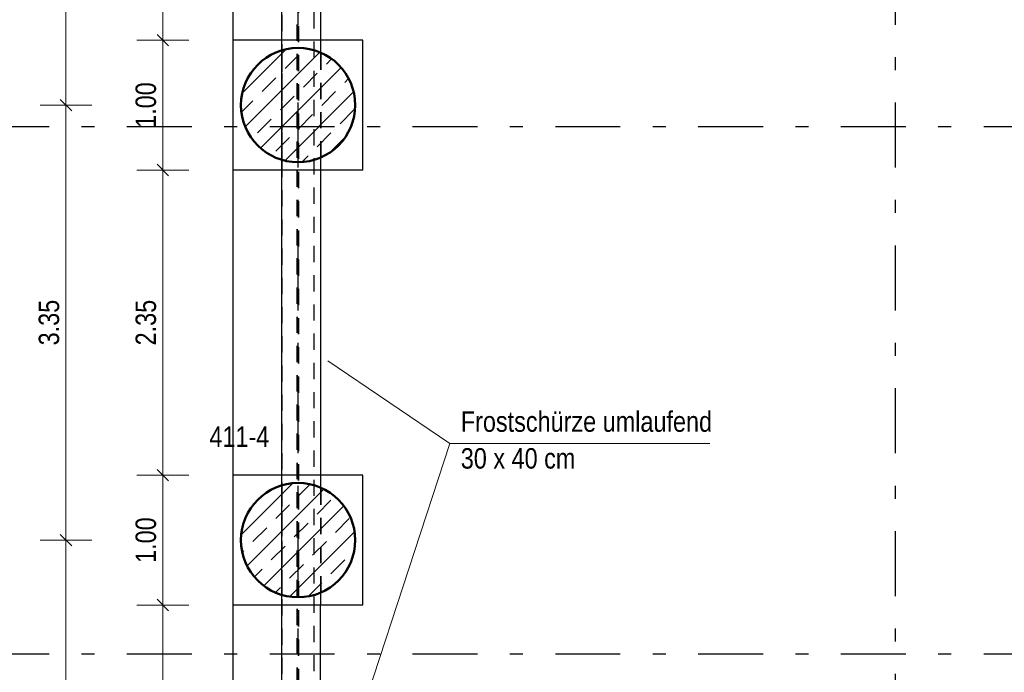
# Model space of a CAD drawing. Header units: millimetres. Extents: x -50 to 85, y 0 to 206.
# Tile 105 of 152: x 31.54 to 39.13, y 27.53 to 32.55. Entities that reach past the tile are written whole.
import ezdxf

# ---------------------------------------------------------------- set-up
doc = ezdxf.new("R2010")
doc.units = ezdxf.units.MM
doc.linetypes.add('DASHDOTX2', pattern=[2, 1, -0.5, 0, -0.5])
doc.linetypes.add('HIDDEN', pattern=[0.375, 0.25, -0.125])
for name, color, linetype, lineweight in [('Achsen', 7, 'Continuous', 20), ('Schraffuren', 7, 'Continuous', 20), ('Verdeckte Kanten', 7, 'Continuous', 20)]:
    doc.layers.add(name, color=color, linetype=linetype, lineweight=lineweight)
doc.styles.add('Arial Narrow', font='ARIALN.TTF')
doc.dimstyles.new('Arch_Strakon_dimstyle', dxfattribs={"dimtxt": 15.75, "dimasz": 1, "dimexe": 1.25, "dimexo": 0.0625, "dimgap": 1, "dimtad": 0, "dimdec": 5, "dimzin": 12, "dimdsep": 46, "dimtxsty": 'Arial Narrow', "dimblk": 'Arrowhead_Tick', "dimsah": 1, "dimcen": 0, "dimse1": 1, "dimse2": 1, "dimclrd": 6, "dimclrt": 2, "dimazin": 0, "dimtfac": 1, "dimtdec": 4, "dimtmove": 0, "dimatfit": 3, "dimldrblk": 'NONE', "dimfxl": 1, "dimtvp": 1, "dimtolj": 1, "dimtzin": 0, "dimlwd": 13, "dimarcsym": 2})
pattern_1 = [(45, (0, 0), (-0.14142136, 0.14142136), [0.15, -0.1]), (45, (-0.07071, 0.07071), (-0.14142136, 0.14142136), [])]

# ---------------------------------------------------------------- blocks, each defined once
blk = doc.blocks.new('Arrowhead_Tick')
at = {"color": 0, "linetype": 'Continuous', "lineweight": -2}
for p, q in [((0, 20), (0, -10)), ((-1, 0), (0, 0)), ((10, 0), (0, 0))]:
    blk.add_line(p, q, dxfattribs=at)
at = {"color": 2, "linetype": 'Continuous', "lineweight": 35}
blk.add_line((4.42, 4.42), (-4.42, -4.42), dxfattribs=at)
blk = doc.blocks.new('*D607')
at = {"color": 6, "linetype": 'Continuous', "lineweight": 13}
blk.add_line((31.9, 25.053), (31.9, 28.533), dxfattribs=at)
at = {"layer": 'Defpoints', "color": 0}
for p in [(31.9, 28.543), (33.2479, 28.543), (33.2479, 25.043)]:
    blk.add_point(p, dxfattribs=at)
at = {"color": 6, "lineweight": 13, "xscale": 0.01, "yscale": 0.01, "zscale": 0.01}
for p, rotation in [((31.9, 28.543), 90), ((31.9, 25.043), 270)]:
    blk.add_blockref('Arrowhead_Tick', p, dxfattribs=dict(at, rotation=rotation))
at = {"color": 2, "lineweight": 35, "insert": (31.7696, 26.793), "char_height": 0.1575, "attachment_point": 5, "rotation": 90, "style": 'Arial Narrow'}
blk.add_mtext('\\A1;3.50', dxfattribs=at)
blk = doc.blocks.new('_None')
blk = doc.blocks.new('*D608')
at = {"color": 6, "linetype": 'Continuous', "lineweight": 13}
blk.add_line((31.9, 28.553), (31.9, 31.883), dxfattribs=at)
at = {"layer": 'Defpoints', "color": 0}
for p in [(31.9, 31.893), (33.2479, 31.893), (33.2479, 28.543)]:
    blk.add_point(p, dxfattribs=at)
at = {"color": 6, "lineweight": 13, "xscale": 0.01, "yscale": 0.01, "zscale": 0.01}
for p, rotation in [((31.9, 31.893), 90), ((31.9, 28.543), 270)]:
    blk.add_blockref('Arrowhead_Tick', p, dxfattribs=dict(at, rotation=rotation))
at = {"color": 2, "lineweight": 35, "insert": (31.7696, 30.218), "char_height": 0.1575, "attachment_point": 5, "rotation": 90, "style": 'Arial Narrow'}
blk.add_mtext('\\A1;3.35', dxfattribs=at)
blk = doc.blocks.new('*D609')
at = {"color": 6, "linetype": 'Continuous', "lineweight": 13}
blk.add_line((31.9, 31.903), (31.9, 35.233), dxfattribs=at)
at = {"layer": 'Defpoints', "color": 0}
for p in [(31.9, 35.243), (33.2479, 35.243), (33.2479, 31.893)]:
    blk.add_point(p, dxfattribs=at)
at = {"color": 6, "lineweight": 13, "xscale": 0.01, "yscale": 0.01, "zscale": 0.01}
for p, rotation in [((31.9, 35.243), 90), ((31.9, 31.893), 270)]:
    blk.add_blockref('Arrowhead_Tick', p, dxfattribs=dict(at, rotation=rotation))
at = {"color": 2, "lineweight": 35, "insert": (31.7696, 33.568), "char_height": 0.1575, "attachment_point": 5, "rotation": 90, "style": 'Arial Narrow'}
blk.add_mtext('\\A1;3.35', dxfattribs=at)
blk = doc.blocks.new('*D612')
at = {"color": 6, "linetype": 'Continuous', "lineweight": 13}
blk.add_line((32.6463, 25.553), (32.6463, 28.033), dxfattribs=at)
at = {"layer": 'Defpoints', "color": 0}
for p in [(32.6463, 28.043), (33.1872, 28.043), (33.1872, 25.543)]:
    blk.add_point(p, dxfattribs=at)
at = {"color": 6, "lineweight": 13, "xscale": 0.01, "yscale": 0.01, "zscale": 0.01}
for p, rotation in [((32.6463, 28.043), 90), ((32.6463, 25.543), 270)]:
    blk.add_blockref('Arrowhead_Tick', p, dxfattribs=dict(at, rotation=rotation))
at = {"color": 2, "lineweight": 35, "insert": (32.5159, 26.793), "char_height": 0.1575, "attachment_point": 5, "rotation": 90, "style": 'Arial Narrow'}
blk.add_mtext('\\A1;2.50', dxfattribs=at)
blk = doc.blocks.new('*D613')
at = {"color": 6, "linetype": 'Continuous', "lineweight": 13}
blk.add_line((32.6463, 28.053), (32.6463, 29.033), dxfattribs=at)
at = {"layer": 'Defpoints', "color": 0}
for p in [(32.6463, 29.043), (33.1872, 29.043), (33.1872, 28.043)]:
    blk.add_point(p, dxfattribs=at)
at = {"color": 6, "lineweight": 13, "xscale": 0.01, "yscale": 0.01, "zscale": 0.01}
for p, rotation in [((32.6463, 29.043), 90), ((32.6463, 28.043), 270)]:
    blk.add_blockref('Arrowhead_Tick', p, dxfattribs=dict(at, rotation=rotation))
at = {"color": 2, "lineweight": 35, "insert": (32.5159, 28.543), "char_height": 0.1575, "attachment_point": 5, "rotation": 90, "style": 'Arial Narrow'}
blk.add_mtext('\\A1;1.00', dxfattribs=at)
blk = doc.blocks.new('*D614')
at = {"color": 6, "linetype": 'Continuous', "lineweight": 13}
blk.add_line((32.6463, 29.053), (32.6463, 31.383), dxfattribs=at)
at = {"layer": 'Defpoints', "color": 0}
for p in [(32.6463, 31.393), (33.1872, 31.393), (33.1872, 29.043)]:
    blk.add_point(p, dxfattribs=at)
at = {"color": 6, "lineweight": 13, "xscale": 0.01, "yscale": 0.01, "zscale": 0.01}
for p, rotation in [((32.6463, 31.393), 90), ((32.6463, 29.043), 270)]:
    blk.add_blockref('Arrowhead_Tick', p, dxfattribs=dict(at, rotation=rotation))
at = {"color": 2, "lineweight": 35, "insert": (32.5159, 30.218), "char_height": 0.1575, "attachment_point": 5, "rotation": 90, "style": 'Arial Narrow'}
blk.add_mtext('\\A1;2.35', dxfattribs=at)
blk = doc.blocks.new('*D615')
at = {"color": 6, "linetype": 'Continuous', "lineweight": 13}
blk.add_line((32.6463, 31.403), (32.6463, 32.383), dxfattribs=at)
at = {"layer": 'Defpoints', "color": 0}
for p in [(32.6463, 32.393), (33.1872, 32.393), (33.1872, 31.393)]:
    blk.add_point(p, dxfattribs=at)
at = {"color": 6, "lineweight": 13, "xscale": 0.01, "yscale": 0.01, "zscale": 0.01}
for p, rotation in [((32.6463, 32.393), 90), ((32.6463, 31.393), 270)]:
    blk.add_blockref('Arrowhead_Tick', p, dxfattribs=dict(at, rotation=rotation))
at = {"color": 2, "lineweight": 35, "insert": (32.5159, 31.893), "char_height": 0.1575, "attachment_point": 5, "rotation": 90, "style": 'Arial Narrow'}
blk.add_mtext('\\A1;1.00', dxfattribs=at)
blk = doc.blocks.new('*D616')
at = {"color": 6, "linetype": 'Continuous', "lineweight": 13}
blk.add_line((32.6463, 32.403), (32.6463, 34.733), dxfattribs=at)
at = {"layer": 'Defpoints', "color": 0}
for p in [(32.6463, 34.743), (33.1872, 34.743), (33.1872, 32.393)]:
    blk.add_point(p, dxfattribs=at)
at = {"color": 6, "lineweight": 13, "xscale": 0.01, "yscale": 0.01, "zscale": 0.01}
for p, rotation in [((32.6463, 34.743), 90), ((32.6463, 32.393), 270)]:
    blk.add_blockref('Arrowhead_Tick', p, dxfattribs=dict(at, rotation=rotation))
at = {"color": 2, "lineweight": 35, "insert": (32.5159, 33.568), "char_height": 0.1575, "attachment_point": 5, "rotation": 90, "style": 'Arial Narrow'}
blk.add_mtext('\\A1;2.35', dxfattribs=at)

msp = doc.modelspace()

# ---------------------------------------------------------------- hatches: boundary and pattern name
at = {"layer": 'Schraffuren', "lineweight": 13}
h = msp.add_hatch(dxfattribs=at)
h.set_pattern_fill('bB', color=6, scale=0.01, angle=45, style=0, pattern_type=2)
h.set_pattern_definition(pattern_1)
h.paths.add_polyline_path([(34.1279379, 31.8929653), (34.1278979, 31.8988978), (34.127778, 31.9048291), (34.127578, 31.9107583), (34.1272982, 31.9166843), (34.1269384, 31.922606), (34.1264989, 31.9285222), (34.1259796, 31.934432), (34.1253807, 31.9403343), (34.1247023, 31.946228), (34.1239444, 31.9521119), (34.1231073, 31.9579852), (34.1221911, 31.9638466), (34.121196, 31.9696951), (34.1201221, 31.9755296), (34.1189696, 31.9813492), (34.1177387, 31.9871527), (34.1164298, 31.9929391), (34.1150429, 31.9987072), (34.1135784, 32.0044562), (34.1120365, 32.0101849), (34.1104175, 32.0158923), (34.1087217, 32.0215773), (34.1069494, 32.027239), (34.1051009, 32.0328763), (34.1031766, 32.0384881), (34.1011768, 32.0440734), (34.0991018, 32.0496313), (34.0969522, 32.0551607), (34.0947281, 32.0606607), (34.0924302, 32.0661301), (34.0900586, 32.0715681), (34.087614, 32.0769735), (34.0850967, 32.0823456), (34.0825073, 32.0876832), (34.079846, 32.0929854), (34.0771136, 32.0982512), (34.0743104, 32.1034798), (34.0714369, 32.10867), (34.0684938, 32.1138211), (34.0654814, 32.118932), (34.0624004, 32.1240018), (34.0592514, 32.1290296), (34.0560348, 32.1340145), (34.0527513, 32.1389555), (34.0494015, 32.1438519), (34.045986, 32.1487026), (34.0425054, 32.1535069), (34.0389603, 32.1582638), (34.0353515, 32.1629724), (34.0316794, 32.167632), (34.0279449, 32.1722416), (34.0241486, 32.1768005), (34.0202911, 32.1813078), (34.0163732, 32.1857626), (34.0123956, 32.1901643), (34.0083591, 32.1945118), (34.0042642, 32.1988046), (34.0001119, 32.2030418), (33.9959028, 32.2072226), (33.9916377, 32.2113463), (33.9873175, 32.215412), (33.9829428, 32.2194192), (33.9785144, 32.223367), (33.9740333, 32.2272548), (33.9695001, 32.2310818), (33.9649157, 32.2348473), (33.960281, 32.2385507), (33.9555968, 32.2421912), (33.9508639, 32.2457683), (33.9460833, 32.2492812), (33.9412556, 32.2527293), (33.936382, 32.2561121), (33.9314632, 32.2594288), (33.9265001, 32.2626789), (33.9214936, 32.2658618), (33.9164447, 32.2689768), (33.9113542, 32.2720236), (33.9062231, 32.2750014), (33.9010524, 32.2779098), (33.8958428, 32.2807482), (33.8905955, 32.2835161), (33.8853114, 32.286213), (33.8799914, 32.2888384), (33.8746364, 32.2913918), (33.8692475, 32.2938728), (33.8638257, 32.2962809), (33.8583719, 32.2986157), (33.8528871, 32.3008768), (33.8473723, 32.3030637), (33.8418285, 32.3051761), (33.8362567, 32.3072135), (33.830658, 32.3091756), (33.8250334, 32.311062), (33.8193838, 32.3128724), (33.8137103, 32.3146065), (33.808014, 32.316264), (33.8022958, 32.3178445), (33.7965568, 32.3193477), (33.7907981, 32.3207734), (33.7850207, 32.3221214), (33.7792256, 32.3233913), (33.773414, 32.324583), (33.7675868, 32.3256962), (33.7617451, 32.3267308), (33.75589, 32.3276865), (33.7500226, 32.3285632), (33.7441438, 32.3293607), (33.7382549, 32.3300788), (33.7323568, 32.3307175), (33.7264506, 32.3312766), (33.7205375, 32.331756), (33.7146184, 32.3321557), (33.7086944, 32.3324755), (33.7027667, 32.3327154), (33.6968363, 32.3328753), (33.6909042, 32.3329553), (33.6849716, 32.3329553), (33.6790396, 32.3328753), (33.6731092, 32.3327154), (33.6671815, 32.3324755), (33.6612575, 32.3321557), (33.6553384, 32.331756), (33.6494252, 32.3312766), (33.6435191, 32.3307175), (33.637621, 32.3300788), (33.631732, 32.3293607), (33.6258533, 32.3285632), (33.6199858, 32.3276865), (33.6141308, 32.3267308), (33.6082891, 32.3256962), (33.6024619, 32.324583), (33.5966502, 32.3233913), (33.5908552, 32.3221214), (33.5850778, 32.3207734), (33.5793191, 32.3193477), (33.5735801, 32.3178445), (33.5678619, 32.316264), (33.5621656, 32.3146065), (33.5564921, 32.3128724), (33.5508425, 32.311062), (33.5452178, 32.3091756), (33.5396191, 32.3072135), (33.5340474, 32.3051761), (33.5285036, 32.3030637), (33.5229888, 32.3008768), (33.517504, 32.2986157), (33.5120502, 32.2962809), (33.5066283, 32.2938728), (33.5012394, 32.2913918), (33.4958845, 32.2888384), (33.4905645, 32.286213), (33.4852803, 32.2835161), (33.480033, 32.2807482), (33.4748235, 32.2779098), (33.4696527, 32.2750014), (33.4645217, 32.2720236), (33.4594312, 32.2689768), (33.4543823, 32.2658618), (33.4493758, 32.2626789), (33.4444127, 32.2594288), (33.4394939, 32.2561121), (33.4346202, 32.2527293), (33.4297926, 32.2492812), (33.4250119, 32.2457683), (33.4202791, 32.2421912), (33.4155948, 32.2385507), (33.4109601, 32.2348473), (33.4063758, 32.2310818), (33.4018426, 32.2272548), (33.3973614, 32.223367), (33.3929331, 32.2194192), (33.3885584, 32.215412), (33.3842381, 32.2113463), (33.3799731, 32.2072226), (33.375764, 32.2030418), (33.3716116, 32.1988046), (33.3675168, 32.1945118), (33.3634802, 32.1901643), (33.3595027, 32.1857626), (33.3555848, 32.1813078), (33.3517273, 32.1768005), (33.347931, 32.1722416), (33.3441964, 32.167632), (33.3405244, 32.1629724), (33.3369155, 32.1582638), (33.3333705, 32.1535069), (33.3298899, 32.1487026), (33.3264743, 32.1438519), (33.3231245, 32.1389555), (33.3198411, 32.1340145), (33.3166245, 32.1290296), (33.3134754, 32.1240018), (33.3103945, 32.118932), (33.3073821, 32.1138211), (33.3044389, 32.10867), (33.3015655, 32.1034798), (33.2987623, 32.0982512), (33.2960298, 32.0929854), (33.2933686, 32.0876832), (33.2907791, 32.0823456), (33.2882618, 32.0769735), (33.2858172, 32.0715681), (33.2834457, 32.0661301), (33.2811477, 32.0606607), (33.2789237, 32.0551607), (33.276774, 32.0496313), (33.2746991, 32.0440734), (33.2726993, 32.0384881), (33.270775, 32.0328763), (33.2689265, 32.027239), (33.2671542, 32.0215773), (33.2654584, 32.0158923), (33.2638394, 32.0101849), (33.2622975, 32.0044562), (33.260833, 31.9987072), (33.2594461, 31.9929391), (33.2581371, 31.9871527), (33.2569063, 31.9813492), (33.2557538, 31.9755296), (33.2546799, 31.9696951), (33.2536847, 31.9638466), (33.2527685, 31.9579852), (33.2519314, 31.9521119), (33.2511736, 31.946228), (33.2504952, 31.9403343), (33.2498963, 31.934432), (33.249377, 31.9285222), (33.2489374, 31.922606), (33.2485777, 31.9166843), (33.2482978, 31.9107583), (33.2480979, 31.9048291), (33.2479779, 31.8988978), (33.2479379, 31.8929653), (33.2479779, 31.8870329), (33.2480979, 31.8811015), (33.2482978, 31.8751723), (33.2485777, 31.8692463), (33.2489374, 31.8633247), (33.249377, 31.8574084), (33.2498963, 31.8514986), (33.2504952, 31.8455963), (33.2511736, 31.8397027), (33.2519314, 31.8338187), (33.2527685, 31.8279455), (33.2536847, 31.8220841), (33.2546799, 31.8162356), (33.2557538, 31.810401), (33.2569063, 31.8045814), (33.2581371, 31.7987779), (33.2594461, 31.7929916), (33.260833, 31.7872234), (33.2622975, 31.7814744), (33.2638394, 31.7757457), (33.2654584, 31.7700383), (33.2671542, 31.7643533), (33.2689265, 31.7586916), (33.270775, 31.7530544), (33.2726993, 31.7474426), (33.2746991, 31.7418572), (33.276774, 31.7362993), (33.2789237, 31.7307699), (33.2811477, 31.72527), (33.2834457, 31.7198005), (33.2858172, 31.7143626), (33.2882618, 31.7089571), (33.2907791, 31.7035851), (33.2933686, 31.6982475), (33.2960298, 31.6929452), (33.2987623, 31.6876794), (33.3015655, 31.6824509), (33.3044389, 31.6772606), (33.3073821, 31.6721096), (33.3103945, 31.6669987), (33.3134754, 31.6619289), (33.3166245, 31.6569011), (33.3198411, 31.6519162), (33.3231245, 31.6469751), (33.3264743, 31.6420787), (33.3298899, 31.637228), (33.3333705, 31.6324237), (33.3369155, 31.6276669), (33.3405244, 31.6229582), (33.3441964, 31.6182986), (33.347931, 31.613689), (33.3517273, 31.6091301), (33.3555848, 31.6046228), (33.3595027, 31.600168), (33.3634802, 31.5957664), (33.3675168, 31.5914188), (33.3716116, 31.587126), (33.375764, 31.5828888), (33.3799731, 31.578708), (33.3842381, 31.5745844), (33.3885584, 31.5705186), (33.3929331, 31.5665114), (33.3973614, 31.5625636), (33.4018426, 31.5586758), (33.4063758, 31.5548488), (33.4109601, 31.5510833), (33.4155948, 31.54738), (33.4202791, 31.5437394), (33.4250119, 31.5401624), (33.4297926, 31.5366495), (33.4346202, 31.5332013), (33.4394939, 31.5298186), (33.4444127, 31.5265019), (33.4493758, 31.5232518), (33.4543823, 31.5200689), (33.4594312, 31.5169538), (33.4645217, 31.513907), (33.4696527, 31.5109292), (33.4748235, 31.5080208), (33.480033, 31.5051825), (33.4852803, 31.5024146), (33.4905645, 31.4997177), (33.4958845, 31.4970923), (33.5012394, 31.4945388), (33.5066283, 31.4920578), (33.5120502, 31.4896497), (33.517504, 31.4873149), (33.5229888, 31.4850538), (33.5285036, 31.4828669), (33.5340474, 31.4807546), (33.5396191, 31.4787172), (33.5452178, 31.4767551), (33.5508425, 31.4748686), (33.5564921, 31.4730582), (33.5621656, 31.4713241), (33.5678619, 31.4696667), (33.5735801, 31.4680862), (33.5793191, 31.4665829), (33.5850778, 31.4651572), (33.5908552, 31.4638092), (33.5966502, 31.4625393), (33.6024619, 31.4613476), (33.6082891, 31.4602344), (33.6141308, 31.4591998), (33.6199858, 31.4582441), (33.6258533, 31.4573675), (33.631732, 31.45657), (33.637621, 31.4558518), (33.6435191, 31.4552131), (33.6494252, 31.454654), (33.6553384, 31.4541746), (33.6612575, 31.453775), (33.6671815, 31.4534552), (33.6731092, 31.4532153), (33.6790396, 31.4530553), (33.6849716, 31.4529753), (33.6909042, 31.4529753), (33.6968363, 31.4530553), (33.7027667, 31.4532153), (33.7086944, 31.4534552), (33.7146184, 31.453775), (33.7205375, 31.4541746), (33.7264506, 31.454654), (33.7323568, 31.4552131), (33.7382549, 31.4558518), (33.7441438, 31.45657), (33.7500226, 31.4573675), (33.75589, 31.4582441), (33.7617451, 31.4591998), (33.7675868, 31.4602344), (33.773414, 31.4613476), (33.7792256, 31.4625393), (33.7850207, 31.4638092), (33.7907981, 31.4651572), (33.7965568, 31.4665829), (33.8022958, 31.4680862), (33.808014, 31.4696667), (33.8137103, 31.4713241), (33.8193838, 31.4730582), (33.8250334, 31.4748686), (33.830658, 31.4767551), (33.8362567, 31.4787172), (33.8418285, 31.4807546), (33.8473723, 31.4828669), (33.8528871, 31.4850538), (33.8583719, 31.4873149), (33.8638257, 31.4896497), (33.8692475, 31.4920578), (33.8746364, 31.4945388), (33.8799914, 31.4970923), (33.8853114, 31.4997177), (33.8905955, 31.5024146), (33.8958428, 31.5051825), (33.9010524, 31.5080208), (33.9062231, 31.5109292), (33.9113542, 31.513907), (33.9164447, 31.5169538), (33.9214936, 31.5200689), (33.9265001, 31.5232518), (33.9314632, 31.5265019), (33.936382, 31.5298186), (33.9412556, 31.5332013), (33.9460833, 31.5366495), (33.9508639, 31.5401624), (33.9555968, 31.5437394), (33.960281, 31.54738), (33.9649157, 31.5510833), (33.9695001, 31.5548488), (33.9740333, 31.5586758), (33.9785144, 31.5625636), (33.9829428, 31.5665114), (33.9873175, 31.5705186), (33.9916377, 31.5745844), (33.9959028, 31.578708), (34.0001119, 31.5828888), (34.0042642, 31.587126), (34.0083591, 31.5914188), (34.0123956, 31.5957664), (34.0163732, 31.600168), (34.0202911, 31.6046228), (34.0241486, 31.6091301), (34.0279449, 31.613689), (34.0316794, 31.6182986), (34.0353515, 31.6229582), (34.0389603, 31.6276669), (34.0425054, 31.6324237), (34.045986, 31.637228), (34.0494015, 31.6420787), (34.0527513, 31.6469751), (34.0560348, 31.6519162), (34.0592514, 31.6569011), (34.0624004, 31.6619289), (34.0654814, 31.6669987), (34.0684938, 31.6721096), (34.0714369, 31.6772606), (34.0743104, 31.6824509), (34.0771136, 31.6876794), (34.079846, 31.6929452), (34.0825073, 31.6982475), (34.0850967, 31.7035851), (34.087614, 31.7089571), (34.0900586, 31.7143626), (34.0924302, 31.7198005), (34.0947281, 31.72527), (34.0969522, 31.7307699), (34.0991018, 31.7362993), (34.1011768, 31.7418572), (34.1031766, 31.7474426), (34.1051009, 31.7530544), (34.1069494, 31.7586916), (34.1087217, 31.7643533), (34.1104175, 31.7700383), (34.1120365, 31.7757457), (34.1135784, 31.7814744), (34.1150429, 31.7872234), (34.1164298, 31.7929916), (34.1177387, 31.7987779), (34.1189696, 31.8045814), (34.1201221, 31.810401), (34.121196, 31.8162356), (34.1221911, 31.8220841), (34.1231073, 31.8279455), (34.1239444, 31.8338187), (34.1247023, 31.8397027), (34.1253807, 31.8455963), (34.1259796, 31.8514986), (34.1264989, 31.8574084), (34.1269384, 31.8633247), (34.1272982, 31.8692463), (34.127578, 31.8751723), (34.127778, 31.8811015), (34.1278979, 31.8870329)])
h = msp.add_hatch(dxfattribs=at)
h.set_pattern_fill('bB', color=6, scale=0.01, angle=45, style=0, pattern_type=2)
h.set_pattern_definition(pattern_1)
h.paths.add_polyline_path([(34.1279379, 28.5429653), (34.1278979, 28.5488978), (34.127778, 28.5548291), (34.127578, 28.5607583), (34.1272982, 28.5666843), (34.1269384, 28.572606), (34.1264989, 28.5785222), (34.1259796, 28.584432), (34.1253807, 28.5903343), (34.1247023, 28.596228), (34.1239444, 28.6021119), (34.1231073, 28.6079852), (34.1221911, 28.6138466), (34.121196, 28.6196951), (34.1201221, 28.6255296), (34.1189696, 28.6313492), (34.1177387, 28.6371527), (34.1164298, 28.6429391), (34.1150429, 28.6487072), (34.1135784, 28.6544562), (34.1120365, 28.6601849), (34.1104175, 28.6658923), (34.1087217, 28.6715773), (34.1069494, 28.677239), (34.1051009, 28.6828763), (34.1031766, 28.6884881), (34.1011768, 28.6940734), (34.0991018, 28.6996313), (34.0969522, 28.7051607), (34.0947281, 28.7106607), (34.0924302, 28.7161301), (34.0900586, 28.7215681), (34.087614, 28.7269735), (34.0850967, 28.7323456), (34.0825073, 28.7376832), (34.079846, 28.7429854), (34.0771136, 28.7482512), (34.0743104, 28.7534798), (34.0714369, 28.75867), (34.0684938, 28.7638211), (34.0654814, 28.768932), (34.0624004, 28.7740018), (34.0592514, 28.7790296), (34.0560348, 28.7840145), (34.0527513, 28.7889555), (34.0494015, 28.7938519), (34.045986, 28.7987026), (34.0425054, 28.8035069), (34.0389603, 28.8082638), (34.0353515, 28.8129724), (34.0316794, 28.817632), (34.0279449, 28.8222416), (34.0241486, 28.8268005), (34.0202911, 28.8313078), (34.0163732, 28.8357626), (34.0123956, 28.8401643), (34.0083591, 28.8445118), (34.0042642, 28.8488046), (34.0001119, 28.8530418), (33.9959028, 28.8572226), (33.9916377, 28.8613463), (33.9873175, 28.865412), (33.9829428, 28.8694192), (33.9785144, 28.873367), (33.9740333, 28.8772548), (33.9695001, 28.8810818), (33.9649157, 28.8848473), (33.960281, 28.8885507), (33.9555968, 28.8921912), (33.9508639, 28.8957683), (33.9460833, 28.8992812), (33.9412556, 28.9027293), (33.936382, 28.9061121), (33.9314632, 28.9094288), (33.9265001, 28.9126789), (33.9214936, 28.9158618), (33.9164447, 28.9189768), (33.9113542, 28.9220236), (33.9062231, 28.9250014), (33.9010524, 28.9279098), (33.8958428, 28.9307482), (33.8905955, 28.9335161), (33.8853114, 28.936213), (33.8799914, 28.9388384), (33.8746364, 28.9413918), (33.8692475, 28.9438728), (33.8638257, 28.9462809), (33.8583719, 28.9486157), (33.8528871, 28.9508768), (33.8473723, 28.9530637), (33.8418285, 28.9551761), (33.8362567, 28.9572135), (33.830658, 28.9591756), (33.8250334, 28.961062), (33.8193838, 28.9628724), (33.8137103, 28.9646065), (33.808014, 28.966264), (33.8022958, 28.9678445), (33.7965568, 28.9693477), (33.7907981, 28.9707734), (33.7850207, 28.9721214), (33.7792256, 28.9733913), (33.773414, 28.974583), (33.7675868, 28.9756962), (33.7617451, 28.9767308), (33.75589, 28.9776865), (33.7500226, 28.9785632), (33.7441438, 28.9793607), (33.7382549, 28.9800788), (33.7323568, 28.9807175), (33.7264506, 28.9812766), (33.7205375, 28.981756), (33.7146184, 28.9821557), (33.7086944, 28.9824755), (33.7027667, 28.9827154), (33.6968363, 28.9828753), (33.6909042, 28.9829553), (33.6849716, 28.9829553), (33.6790396, 28.9828753), (33.6731092, 28.9827154), (33.6671815, 28.9824755), (33.6612575, 28.9821557), (33.6553384, 28.981756), (33.6494252, 28.9812766), (33.6435191, 28.9807175), (33.637621, 28.9800788), (33.631732, 28.9793607), (33.6258533, 28.9785632), (33.6199858, 28.9776865), (33.6141308, 28.9767308), (33.6082891, 28.9756962), (33.6024619, 28.974583), (33.5966502, 28.9733913), (33.5908552, 28.9721214), (33.5850778, 28.9707734), (33.5793191, 28.9693477), (33.5735801, 28.9678445), (33.5678619, 28.966264), (33.5621656, 28.9646065), (33.5564921, 28.9628724), (33.5508425, 28.961062), (33.5452178, 28.9591756), (33.5396191, 28.9572135), (33.5340474, 28.9551761), (33.5285036, 28.9530637), (33.5229888, 28.9508768), (33.517504, 28.9486157), (33.5120502, 28.9462809), (33.5066283, 28.9438728), (33.5012394, 28.9413918), (33.4958845, 28.9388384), (33.4905645, 28.936213), (33.4852803, 28.9335161), (33.480033, 28.9307482), (33.4748235, 28.9279098), (33.4696527, 28.9250014), (33.4645217, 28.9220236), (33.4594312, 28.9189768), (33.4543823, 28.9158618), (33.4493758, 28.9126789), (33.4444127, 28.9094288), (33.4394939, 28.9061121), (33.4346202, 28.9027293), (33.4297926, 28.8992812), (33.4250119, 28.8957683), (33.4202791, 28.8921912), (33.4155948, 28.8885507), (33.4109601, 28.8848473), (33.4063758, 28.8810818), (33.4018426, 28.8772548), (33.3973614, 28.873367), (33.3929331, 28.8694192), (33.3885584, 28.865412), (33.3842381, 28.8613463), (33.3799731, 28.8572226), (33.375764, 28.8530418), (33.3716116, 28.8488046), (33.3675168, 28.8445118), (33.3634802, 28.8401643), (33.3595027, 28.8357626), (33.3555848, 28.8313078), (33.3517273, 28.8268005), (33.347931, 28.8222416), (33.3441964, 28.817632), (33.3405244, 28.8129724), (33.3369155, 28.8082638), (33.3333705, 28.8035069), (33.3298899, 28.7987026), (33.3264743, 28.7938519), (33.3231245, 28.7889555), (33.3198411, 28.7840145), (33.3166245, 28.7790296), (33.3134754, 28.7740018), (33.3103945, 28.768932), (33.3073821, 28.7638211), (33.3044389, 28.75867), (33.3015655, 28.7534798), (33.2987623, 28.7482512), (33.2960298, 28.7429854), (33.2933686, 28.7376832), (33.2907791, 28.7323456), (33.2882618, 28.7269735), (33.2858172, 28.7215681), (33.2834457, 28.7161301), (33.2811477, 28.7106607), (33.2789237, 28.7051607), (33.276774, 28.6996313), (33.2746991, 28.6940734), (33.2726993, 28.6884881), (33.270775, 28.6828763), (33.2689265, 28.677239), (33.2671542, 28.6715773), (33.2654584, 28.6658923), (33.2638394, 28.6601849), (33.2622975, 28.6544562), (33.260833, 28.6487072), (33.2594461, 28.6429391), (33.2581371, 28.6371527), (33.2569063, 28.6313492), (33.2557538, 28.6255296), (33.2546799, 28.6196951), (33.2536847, 28.6138466), (33.2527685, 28.6079852), (33.2519314, 28.6021119), (33.2511736, 28.596228), (33.2504952, 28.5903343), (33.2498963, 28.584432), (33.249377, 28.5785222), (33.2489374, 28.572606), (33.2485777, 28.5666843), (33.2482978, 28.5607583), (33.2480979, 28.5548291), (33.2479779, 28.5488978), (33.2479379, 28.5429653), (33.2479779, 28.5370329), (33.2480979, 28.5311015), (33.2482978, 28.5251723), (33.2485777, 28.5192463), (33.2489374, 28.5133247), (33.249377, 28.5074084), (33.2498963, 28.5014986), (33.2504952, 28.4955963), (33.2511736, 28.4897027), (33.2519314, 28.4838187), (33.2527685, 28.4779455), (33.2536847, 28.4720841), (33.2546799, 28.4662356), (33.2557538, 28.460401), (33.2569063, 28.4545814), (33.2581371, 28.4487779), (33.2594461, 28.4429916), (33.260833, 28.4372234), (33.2622975, 28.4314744), (33.2638394, 28.4257457), (33.2654584, 28.4200383), (33.2671542, 28.4143533), (33.2689265, 28.4086916), (33.270775, 28.4030544), (33.2726993, 28.3974426), (33.2746991, 28.3918572), (33.276774, 28.3862993), (33.2789237, 28.3807699), (33.2811477, 28.37527), (33.2834457, 28.3698005), (33.2858172, 28.3643626), (33.2882618, 28.3589571), (33.2907791, 28.3535851), (33.2933686, 28.3482475), (33.2960298, 28.3429452), (33.2987623, 28.3376794), (33.3015655, 28.3324509), (33.3044389, 28.3272606), (33.3073821, 28.3221096), (33.3103945, 28.3169987), (33.3134754, 28.3119289), (33.3166245, 28.3069011), (33.3198411, 28.3019162), (33.3231245, 28.2969751), (33.3264743, 28.2920787), (33.3298899, 28.287228), (33.3333705, 28.2824237), (33.3369155, 28.2776669), (33.3405244, 28.2729582), (33.3441964, 28.2682986), (33.347931, 28.263689), (33.3517273, 28.2591301), (33.3555848, 28.2546228), (33.3595027, 28.250168), (33.3634802, 28.2457664), (33.3675168, 28.2414188), (33.3716116, 28.237126), (33.375764, 28.2328888), (33.3799731, 28.228708), (33.3842381, 28.2245844), (33.3885584, 28.2205186), (33.3929331, 28.2165114), (33.3973614, 28.2125636), (33.4018426, 28.2086758), (33.4063758, 28.2048488), (33.4109601, 28.2010833), (33.4155948, 28.19738), (33.4202791, 28.1937394), (33.4250119, 28.1901624), (33.4297926, 28.1866495), (33.4346202, 28.1832013), (33.4394939, 28.1798186), (33.4444127, 28.1765019), (33.4493758, 28.1732518), (33.4543823, 28.1700689), (33.4594312, 28.1669538), (33.4645217, 28.163907), (33.4696527, 28.1609292), (33.4748235, 28.1580208), (33.480033, 28.1551825), (33.4852803, 28.1524146), (33.4905645, 28.1497177), (33.4958845, 28.1470923), (33.5012394, 28.1445388), (33.5066283, 28.1420578), (33.5120502, 28.1396497), (33.517504, 28.1373149), (33.5229888, 28.1350538), (33.5285036, 28.1328669), (33.5340474, 28.1307546), (33.5396191, 28.1287172), (33.5452178, 28.1267551), (33.5508425, 28.1248686), (33.5564921, 28.1230582), (33.5621656, 28.1213241), (33.5678619, 28.1196667), (33.5735801, 28.1180862), (33.5793191, 28.1165829), (33.5850778, 28.1151572), (33.5908552, 28.1138092), (33.5966502, 28.1125393), (33.6024619, 28.1113476), (33.6082891, 28.1102344), (33.6141308, 28.1091998), (33.6199858, 28.1082441), (33.6258533, 28.1073675), (33.631732, 28.10657), (33.637621, 28.1058518), (33.6435191, 28.1052131), (33.6494252, 28.104654), (33.6553384, 28.1041746), (33.6612575, 28.103775), (33.6671815, 28.1034552), (33.6731092, 28.1032153), (33.6790396, 28.1030553), (33.6849716, 28.1029753), (33.6909042, 28.1029753), (33.6968363, 28.1030553), (33.7027667, 28.1032153), (33.7086944, 28.1034552), (33.7146184, 28.103775), (33.7205375, 28.1041746), (33.7264506, 28.104654), (33.7323568, 28.1052131), (33.7382549, 28.1058518), (33.7441438, 28.10657), (33.7500226, 28.1073675), (33.75589, 28.1082441), (33.7617451, 28.1091998), (33.7675868, 28.1102344), (33.773414, 28.1113476), (33.7792256, 28.1125393), (33.7850207, 28.1138092), (33.7907981, 28.1151572), (33.7965568, 28.1165829), (33.8022958, 28.1180862), (33.808014, 28.1196667), (33.8137103, 28.1213241), (33.8193838, 28.1230582), (33.8250334, 28.1248686), (33.830658, 28.1267551), (33.8362567, 28.1287172), (33.8418285, 28.1307546), (33.8473723, 28.1328669), (33.8528871, 28.1350538), (33.8583719, 28.1373149), (33.8638257, 28.1396497), (33.8692475, 28.1420578), (33.8746364, 28.1445388), (33.8799914, 28.1470923), (33.8853114, 28.1497177), (33.8905955, 28.1524146), (33.8958428, 28.1551825), (33.9010524, 28.1580208), (33.9062231, 28.1609292), (33.9113542, 28.163907), (33.9164447, 28.1669538), (33.9214936, 28.1700689), (33.9265001, 28.1732518), (33.9314632, 28.1765019), (33.936382, 28.1798186), (33.9412556, 28.1832013), (33.9460833, 28.1866495), (33.9508639, 28.1901624), (33.9555968, 28.1937394), (33.960281, 28.19738), (33.9649157, 28.2010833), (33.9695001, 28.2048488), (33.9740333, 28.2086758), (33.9785144, 28.2125636), (33.9829428, 28.2165114), (33.9873175, 28.2205186), (33.9916377, 28.2245844), (33.9959028, 28.228708), (34.0001119, 28.2328888), (34.0042642, 28.237126), (34.0083591, 28.2414188), (34.0123956, 28.2457664), (34.0163732, 28.250168), (34.0202911, 28.2546228), (34.0241486, 28.2591301), (34.0279449, 28.263689), (34.0316794, 28.2682986), (34.0353515, 28.2729582), (34.0389603, 28.2776669), (34.0425054, 28.2824237), (34.045986, 28.287228), (34.0494015, 28.2920787), (34.0527513, 28.2969751), (34.0560348, 28.3019162), (34.0592514, 28.3069011), (34.0624004, 28.3119289), (34.0654814, 28.3169987), (34.0684938, 28.3221096), (34.0714369, 28.3272606), (34.0743104, 28.3324509), (34.0771136, 28.3376794), (34.079846, 28.3429452), (34.0825073, 28.3482475), (34.0850967, 28.3535851), (34.087614, 28.3589571), (34.0900586, 28.3643626), (34.0924302, 28.3698005), (34.0947281, 28.37527), (34.0969522, 28.3807699), (34.0991018, 28.3862993), (34.1011768, 28.3918572), (34.1031766, 28.3974426), (34.1051009, 28.4030544), (34.1069494, 28.4086916), (34.1087217, 28.4143533), (34.1104175, 28.4200383), (34.1120365, 28.4257457), (34.1135784, 28.4314744), (34.1150429, 28.4372234), (34.1164298, 28.4429916), (34.1177387, 28.4487779), (34.1189696, 28.4545814), (34.1201221, 28.460401), (34.121196, 28.4662356), (34.1221911, 28.4720841), (34.1231073, 28.4779455), (34.1239444, 28.4838187), (34.1247023, 28.4897027), (34.1253807, 28.4955963), (34.1259796, 28.5014986), (34.1264989, 28.5074084), (34.1269384, 28.5133247), (34.1272982, 28.5192463), (34.127578, 28.5251723), (34.127778, 28.5311015), (34.1278979, 28.5370329)])

# ---------------------------------------------------------------- linework, layer by layer
at = {"color": 3, "linetype": 'Continuous', "lineweight": 25}
for p, q in [((33.1871652, 32.3929653), (33.1871652, 34.7429653)), ((33.5621652, 32.3123973), (33.5621652, 34.7429653)), ((33.8621652, 32.2963473), (33.8621652, 34.7429653)), ((34.1871652, 32.3929653), (33.1871652, 32.3929653)), ((33.1871652, 31.3929653), (33.1871652, 32.3929653)), ((34.1871652, 31.3929653), (34.1871652, 32.3929653)), ((33.8621652, 28.9463473), (33.8621652, 31.4895834)), ((33.5621652, 28.9623973), (33.5621652, 31.4735333)), ((34.1871652, 31.3929653), (33.1871652, 31.3929653)), ((33.1871652, 29.0429653), (33.1871652, 31.3929653)), ((34.1871652, 29.0429653), (33.1871652, 29.0429653)), ((33.1871652, 28.0429653), (33.1871652, 29.0429653)), ((34.1871652, 28.0429653), (34.1871652, 29.0429653)), ((33.8621652, 28.0429653), (33.8621652, 28.1395834)), ((33.5621652, 28.0429653), (33.5621652, 28.1235333)), ((34.1871652, 28.0429653), (33.1871652, 28.0429653)), ((33.1871652, 25.5429653), (33.1871652, 28.0429653)), ((33.561519, 25.4622013), (33.561519, 28.0429653)), ((33.8615252, 25.4466893), (33.8615252, 28.0429653))]:
    msp.add_line(p, q, dxfattribs=at)
at = {"color": 4, "linetype": 'Continuous', "lineweight": 50}
for centre in [(33.6879379, 31.8929653), (33.6879379, 28.5429653)]:
    msp.add_circle(centre, 0.44, dxfattribs=at)
at = {"layer": 'Achsen', "color": 3, "linetype": 'DASHDOTX2', "lineweight": 25, "ltscale": 0.5}
for p, q in [((33.6865329, 38.5121345), (33.6865329, 17.9048676)), ((38.2865329, 38.5121345), (38.2865329, 17.9048676)), ((3.7695329, 31.727962), (54.0482401, 31.727962)), ((3.7695329, 27.667962), (54.0482401, 27.667962))]:
    msp.add_line(p, q, dxfattribs=at)
at = {"layer": 'Schraffuren', "color": 5, "linetype": 'Continuous', "lineweight": 18}
for p, q in [((34.8565124, 29.2857739), (33.9168408, 29.9237933)), ((34.8565124, 29.2857739), (33.899326, 26.3659339)), ((36.8604532, 29.2857739), (34.8565124, 29.2857739))]:
    msp.add_line(p, q, dxfattribs=at)
at = {"layer": 'Verdeckte Kanten', "color": 3, "linetype": 'HIDDEN', "lineweight": 25, "ltscale": 0.5}
for p, q in [((33.561519, 28.0429653), (33.561519, 35.367962)), ((33.8115255, 23.257968), (33.8115255, 35.117962))]:
    msp.add_line(p, q, dxfattribs=at)
at = {"layer": 'Verdeckte Kanten', "color": 2, "linetype": 'HIDDEN', "lineweight": 35, "ltscale": 0.5}
for p, q in [((33.5629252, 26.6128013), (33.5629252, 35.3679653)), ((33.6815255, 19.3379689), (33.6815255, 35.247962)), ((33.6915255, 19.3279689), (33.6915255, 35.237962)), ((33.5621652, 31.4735333), (33.5621652, 32.3123973)), ((33.8621652, 31.4895834), (33.8621652, 32.2963473)), ((33.5621652, 28.1235333), (33.5621652, 28.9623973)), ((33.8621652, 28.1395834), (33.8621652, 28.9463473))]:
    msp.add_line(p, q, dxfattribs=at)

# ---------------------------------------------------------------- texts
at = {"layer": 'Schraffuren', "color": 2, "lineweight": 35, "style": 'Arial Narrow'}
for s, p in [('Frostschürze umlaufend', (34.941243, 29.3771732)), ('411-4', (33.0046819, 29.260829)), ('30 x 40 cm', (34.941243, 29.0936732))]:
    msp.add_text(s, height=0.1575, dxfattribs=at).set_placement(p)

# ---------------------------------------------------------------- dimensions: what is measured, and where the dimension line sits
at = {"lineweight": 35}
for base, p1, p2, text, picture, middle in [((31.9, 35.2429653), (33.2479379, 31.8929653), (33.2479379, 35.2429653), '3.35', '*D609', (31.9, 33.5679653)), ((32.6462914, 34.7429653), (33.1871652, 32.3929653), (33.1871652, 34.7429653), '2.35', '*D616', (32.6462914, 33.5679653)), ((32.6462914, 32.3929653), (33.1871652, 31.3929653), (33.1871652, 32.3929653), '1.00', '*D615', (32.6462914, 31.8929653)), ((31.9, 31.8929653), (33.2479379, 28.5429653), (33.2479379, 31.8929653), '3.35', '*D608', (31.9, 30.2179653)), ((32.6462914, 31.3929653), (33.1871652, 29.0429653), (33.1871652, 31.3929653), '2.35', '*D614', (32.6462914, 30.2179653)), ((32.6462914, 29.0429653), (33.1871652, 28.0429653), (33.1871652, 29.0429653), '1.00', '*D613', (32.6462914, 28.5429653)), ((31.9, 28.5429653), (33.2479379, 25.0429653), (33.2479379, 28.5429653), '3.50', '*D607', (31.9, 26.7929653)), ((32.6462914, 28.0429653), (33.1871652, 25.5429653), (33.1871652, 28.0429653), '2.50', '*D612', (32.6462914, 26.7929653))]:
    dim = msp.add_linear_dim(base=base, p1=p1, p2=p2, angle=90, text=text, dimstyle='Arch_Strakon_dimstyle', override={"dimscale": 0.01, "dimtxt": 15.75, "dimasz": 1, "dimgap": 5, "dimtad": 1, "dimjust": 0, "dimtih": 0, "dimtoh": 0, "dimdec": 5, "dimdsep": 46, "dimtxsty": 'Arial Narrow', "dimclrd": 6, "dimclrt": 2, "dimtix": 1, "dimtofl": 255, "dimtmove": 0, "dimatfit": 2, "dimfxl": 0, "dimfxlon": 0, "dimtvp": 31.746032, "dimlwd": 13}, dxfattribs=at)
    dim.commit()
    dim.dimension.update_dxf_attribs({"geometry": picture, "text_midpoint": middle, "dimtype": 160})

doc.saveas('drawing.dxf')
